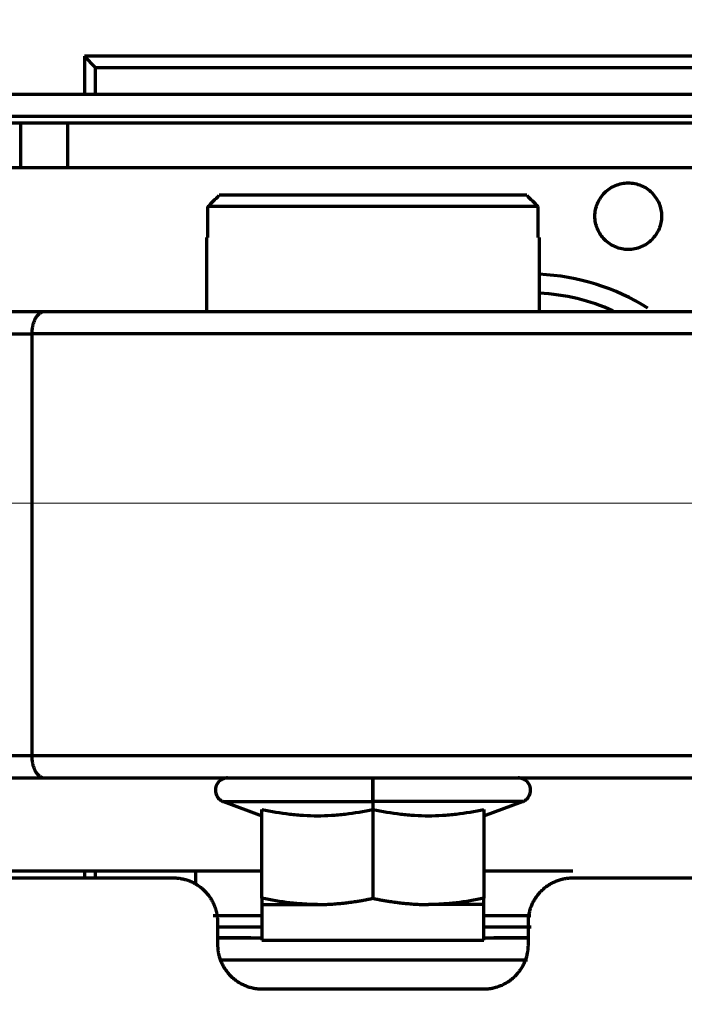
# Model space of a CAD drawing. Header units: millimetres. Extents: x -170 to 6906, y -2212 to 4257.
# Tile 143 of 256: x 4813 to 4842, y -1264 to -1220. Entities that reach past the tile are written whole.
import ezdxf

# ---------------------------------------------------------------- set-up
doc = ezdxf.new("R2010")
doc.units = ezdxf.units.MM
doc.layers.add('1', color=7, linetype='Continuous', true_color=0xffffff)
doc.layers.add('2', color=7, linetype='Continuous', true_color=0xffffff)
doc.styles.add('PC_TEXTSTYLE', font='ISOCP.SHX', dxfattribs={"width": 0.707, "bigfont": 'GBCBIG.SHX'})
doc.dimstyles.new('GB_DIMSTYLE', dxfattribs={"dimtxt": 50, "dimasz": 40, "dimexe": 1, "dimexo": 0, "dimgap": 1.5, "dimtad": 1, "dimdec": 1, "dimdsep": 46, "dimtxsty": 'PC_TEXTSTYLE', "dimcen": 0, "dimclrd": 256, "dimclrt": 3, "dimadec": 1, "dimazin": 2, "dimtp": 0.1, "dimtm": 0.1, "dimtfac": 0.71, "dimtdec": 1, "dimtmove": 0, "dimatfit": 3, "dimfxl": 1, "dimtfill": 1, "dimarcsym": 0})

# ---------------------------------------------------------------- blocks, each defined once
blk = doc.blocks.new('*D40')
at = {"lineweight": -2, "transparency": 16777216}
for p, q in [((5298.604, -811.424), (5142.709, -938.982)), ((4772.638, -1241.784), (5111.751, -964.312))]:
    blk.add_line(p, q, dxfattribs=at)
at = {"lineweight": 18, "transparency": 16777216}
blk.add_solid([(5138.487, -933.822), (5146.931, -944.141), (5111.751, -964.312)], dxfattribs=at)
at = {"layer": 'Defpoints', "color": 0, "lineweight": 18, "transparency": 16777216}
for p in [(5111.751, -964.312), (4772.638, -1241.784)]:
    blk.add_point(p, dxfattribs=at)
at = {"color": 3, "lineweight": 18, "transparency": 16777216, "insert": (5244.525, -821.426), "char_height": 50, "attachment_point": 5, "rotation": 39.291, "style": 'PC_TEXTSTYLE', "bg_fill": 3, "box_fill_scale": 1.1, "bg_fill_color": 256, "bg_fill_true_color": 13158600, "bg_fill_transparency": 0}
blk.add_mtext('R625', dxfattribs=at)

msp = doc.modelspace()

# ---------------------------------------------------------------- linework, layer by layer
at = {"lineweight": 18}
msp.add_line((6304.067, -1242.309), (4373.581, -1241.784), dxfattribs=at)
at = {"color": 0, "lineweight": 18}
msp.add_arc((4772.638, -1241.784), 438.165, 198.70552, 161.36953, dxfattribs=at)
at = {"layer": '1', "color": 0, "linetype": 'Continuous', "lineweight": 70}
msp.add_arc((4772.638, -1241.784), 86, 47.14312, 175.23562, dxfattribs=at)
at = {"layer": '2', "color": 0, "linetype": 'Continuous', "lineweight": 70}
for p, q in [((4815.438, -1221.783), (4815.438, -1223.483)), ((4855.438, -1221.783), (4815.438, -1221.783)), ((4815.938, -1222.283), (4815.438, -1221.783)), ((4815.938, -1223.484), (4815.938, -1222.283)), ((4815.938, -1222.283), (4854.938, -1222.283)), ((4802.438, -1223.483), (4852.171, -1223.483)), ((4803.438, -1224.483), (4850.438, -1224.483)), ((4803.439, -1224.783), (4812.56, -1224.783)), ((4812.56, -1224.783), (4812.56, -1226.783)), ((4812.56, -1224.783), (4814.681, -1224.783)), ((4814.681, -1224.783), (4861.442, -1224.783)), ((4814.681, -1224.783), (4814.681, -1226.783)), ((4808.438, -1226.783), (4812.56, -1226.783)), ((4812.56, -1226.783), (4814.681, -1226.783)), ((4814.681, -1226.783), (4861.442, -1226.783)), ((4835.367, -1228.043), (4821.51, -1228.043)), ((4821.005, -1229.943), (4821.005, -1228.543)), ((4835.872, -1228.543), (4821.005, -1228.543)), ((4835.872, -1228.543), (4835.872, -1229.943)), ((4820.938, -1229.943), (4820.938, -1233.283)), ((4820.938, -1229.943), (4821.005, -1229.943)), ((4835.938, -1229.943), (4835.872, -1229.943)), ((4835.938, -1233.283), (4835.938, -1229.943)), ((4810.108, -1234.283), (4813.065, -1234.283)), ((4813.065, -1234.283), (4813.065, -1253.283)), ((4848.304, -1234.283), (4813.065, -1234.283)), ((4813.065, -1253.283), (4810.108, -1253.283)), ((4848.304, -1253.283), (4813.065, -1253.283)), ((4834.988, -1254.283), (4834.985, -1254.283)), ((4821.7, -1255.35), (4823.438, -1255.982)), ((4821.7, -1255.35), (4828.438, -1255.35)), ((4828.438, -1255.35), (4828.438, -1255.701)), ((4835.177, -1255.35), (4828.438, -1255.35)), ((4833.438, -1255.982), (4835.177, -1255.35)), ((4823.438, -1259.701), (4823.438, -1255.701)), ((4828.438, -1255.701), (4828.438, -1259.701)), ((4833.438, -1255.701), (4833.438, -1259.701)), ((4823.438, -1258.483), (4809.438, -1258.483)), ((4809.619, -1258.783), (4819.438, -1258.783)), ((4815.438, -1258.482), (4815.438, -1258.783)), ((4815.938, -1258.783), (4815.938, -1258.483)), ((4820.438, -1258.483), (4820.438, -1259.06)), ((4837.437, -1258.483), (4833.438, -1258.483)), ((4837.438, -1258.783), (4847.072, -1258.783)), ((4823.438, -1259.983), (4823.438, -1261.583)), ((4823.438, -1259.983), (4825.938, -1259.983)), ((4833.438, -1259.983), (4830.938, -1259.983)), ((4833.438, -1261.583), (4833.438, -1259.983)), ((4821.239, -1260.483), (4823.439, -1260.483)), ((4833.439, -1260.483), (4835.557, -1260.483)), ((4821.438, -1260.783), (4821.438, -1261.783)), ((4821.439, -1260.983), (4823.439, -1260.983)), ((4833.439, -1260.983), (4835.565, -1260.983)), ((4835.438, -1261.783), (4835.438, -1260.783)), ((4821.439, -1261.483), (4823.439, -1261.483)), ((4833.439, -1261.483), (4835.439, -1261.483)), ((4823.438, -1261.583), (4833.438, -1261.583)), ((4835.404, -1262.483), (4821.558, -1262.483)), ((4823.438, -1263.783), (4833.438, -1263.783))]:
    msp.add_line(p, q, dxfattribs=at)
for radius, start, end in [(10.2, 58.1203, 87.1875), (9.35, 65.8491, 86.9344)]:
    msp.add_arc((4835.438, -1241.783), radius, start, end, dxfattribs=at)
for points, degree, knots in [([(4838.438, -1228.983), (4838.438, -1228.885), (4838.448, -1228.787), (4838.486, -1228.594), (4838.515, -1228.5), (4838.59, -1228.318), (4838.637, -1228.231), (4838.746, -1228.068), (4838.808, -1227.992), (4838.947, -1227.853), (4839.024, -1227.79), (4839.187, -1227.681), (4839.274, -1227.635), (4839.455, -1227.56), (4839.55, -1227.531), (4839.742, -1227.493), (4839.84, -1227.483), (4839.938, -1227.483)], 3, [0, 0, 0, 0, 0.125, 0.125, 0.25, 0.25, 0.375, 0.375, 0.5, 0.5, 0.625, 0.625, 0.75, 0.75, 0.875, 0.875, 1, 1, 1, 1]), ([(4839.938, -1227.483), (4840.037, -1227.483), (4840.135, -1227.493), (4840.327, -1227.531), (4840.422, -1227.56), (4840.603, -1227.635), (4840.69, -1227.681), (4840.853, -1227.79), (4840.93, -1227.853), (4841.069, -1227.992), (4841.131, -1228.068), (4841.24, -1228.231), (4841.287, -1228.318), (4841.362, -1228.5), (4841.391, -1228.594), (4841.429, -1228.787), (4841.438, -1228.885), (4841.438, -1228.983)], 3, [0, 0, 0, 0, 0.125, 0.125, 0.25, 0.25, 0.375, 0.375, 0.5, 0.5, 0.625, 0.625, 0.75, 0.75, 0.875, 0.875, 1, 1, 1, 1]), ([(4839.938, -1230.483), (4839.84, -1230.483), (4839.742, -1230.473), (4839.55, -1230.435), (4839.455, -1230.406), (4839.274, -1230.331), (4839.187, -1230.285), (4839.024, -1230.176), (4838.947, -1230.113), (4838.808, -1229.974), (4838.746, -1229.898), (4838.637, -1229.735), (4838.59, -1229.648), (4838.515, -1229.466), (4838.486, -1229.372), (4838.448, -1229.179), (4838.438, -1229.081), (4838.438, -1228.983)], 3, [0, 0, 0, 0, 0.125, 0.125, 0.25, 0.25, 0.375, 0.375, 0.5, 0.5, 0.625, 0.625, 0.75, 0.75, 0.875, 0.875, 1, 1, 1, 1]), ([(4841.438, -1228.983), (4841.438, -1229.081), (4841.429, -1229.179), (4841.391, -1229.372), (4841.362, -1229.466), (4841.287, -1229.648), (4841.24, -1229.735), (4841.131, -1229.898), (4841.069, -1229.974), (4840.93, -1230.113), (4840.853, -1230.176), (4840.69, -1230.285), (4840.603, -1230.331), (4840.422, -1230.406), (4840.327, -1230.435), (4840.135, -1230.473), (4840.037, -1230.483), (4839.938, -1230.483)], 3, [0, 0, 0, 0, 0.125, 0.125, 0.25, 0.25, 0.375, 0.375, 0.5, 0.5, 0.625, 0.625, 0.75, 0.75, 0.875, 0.875, 1, 1, 1, 1]), ([(4847.54, -1233.283), (4846.115, -1233.283), (4844.419, -1233.283), (4842.628, -1233.283), (4840.593, -1233.283), (4838.481, -1233.283), (4836.183, -1233.283), (4833.839, -1233.283), (4828.945, -1233.283), (4826.489, -1233.283), (4824.079, -1233.283), (4821.75, -1233.283), (4819.506, -1233.283), (4817.417, -1233.283), (4815.436, -1233.283), (4813.656, -1233.283)], 2, [0, 0, 0, 0.125, 0.125, 0.25, 0.25, 0.375, 0.375, 0.5, 0.625, 0.625, 0.75, 0.75, 0.875, 0.875, 1, 1, 1]), ([(4813.656, -1254.283), (4815.436, -1254.283), (4817.417, -1254.283), (4819.506, -1254.283), (4821.75, -1254.283), (4824.079, -1254.283), (4826.489, -1254.283), (4828.945, -1254.283), (4833.839, -1254.283), (4836.183, -1254.283), (4838.481, -1254.283), (4840.593, -1254.283), (4842.628, -1254.283), (4844.419, -1254.283), (4846.115, -1254.283), (4847.54, -1254.283)], 2, [0, 0, 0, 0.125, 0.125, 0.25, 0.25, 0.375, 0.375, 0.5, 0.625, 0.625, 0.75, 0.75, 0.875, 0.875, 1, 1, 1]), ([(4821.888, -1254.283), (4821.837, -1254.283), (4821.729, -1254.298), (4821.563, -1254.375), (4821.443, -1254.497), (4821.375, -1254.626), (4821.343, -1254.737), (4821.335, -1254.851), (4821.355, -1254.996), (4821.426, -1255.152), (4821.556, -1255.281), (4821.652, -1255.332), (4821.7, -1255.35)], 3, [0, 0, 0, 0, 0.097782, 0.215489, 0.351601, 0.425002, 0.5, 0.574998, 0.648399, 0.784511, 0.902218, 1, 1, 1, 1]), ([(4835.177, -1255.35), (4835.225, -1255.332), (4835.321, -1255.281), (4835.451, -1255.152), (4835.522, -1254.996), (4835.542, -1254.851), (4835.534, -1254.737), (4835.502, -1254.626), (4835.434, -1254.497), (4835.314, -1254.375), (4835.148, -1254.298), (4835.04, -1254.283), (4834.988, -1254.283)], 3, [0, 0, 0, 0, 0.097782, 0.215489, 0.351601, 0.425002, 0.5, 0.574998, 0.648399, 0.784511, 0.902218, 1, 1, 1, 1]), ([(4823.438, -1255.701), (4823.855, -1255.788), (4824.272, -1255.86), (4824.897, -1255.932), (4825.105, -1255.951), (4825.522, -1255.976), (4825.938, -1255.989), (4826.355, -1255.976), (4826.772, -1255.951), (4826.98, -1255.932), (4827.605, -1255.86), (4828.022, -1255.788), (4828.438, -1255.701)], 3, [0, 0, 0, 0, 0.25, 0.25, 0.375, 0.375, 0.5, 0.625, 0.625, 0.75, 0.75, 1, 1, 1, 1]), ([(4828.438, -1255.701), (4828.855, -1255.788), (4829.272, -1255.86), (4829.897, -1255.932), (4830.105, -1255.951), (4830.522, -1255.976), (4830.938, -1255.989), (4831.355, -1255.976), (4831.772, -1255.951), (4831.98, -1255.932), (4832.605, -1255.86), (4833.022, -1255.788), (4833.438, -1255.701)], 3, [0, 0, 0, 0, 0.25, 0.25, 0.375, 0.375, 0.5, 0.625, 0.625, 0.75, 0.75, 1, 1, 1, 1]), ([(4823.438, -1259.701), (4823.438, -1259.788), (4823.438, -1259.859), (4823.438, -1259.932), (4823.438, -1259.951), (4823.438, -1259.976), (4823.438, -1259.983), (4823.438, -1259.983)], 3, [0, 0, 0, 0, 0.5, 0.5, 0.75, 0.75, 1, 1, 1, 1]), ([(4825.938, -1259.983), (4825.728, -1259.983), (4825.518, -1259.976), (4825.1, -1259.951), (4824.891, -1259.932), (4824.266, -1259.859), (4823.852, -1259.788), (4823.438, -1259.701)], 3, [0, 0, 0, 0, 0.25, 0.25, 0.5, 0.5, 1, 1, 1, 1]), ([(4833.438, -1259.701), (4833.025, -1259.788), (4832.611, -1259.859), (4831.986, -1259.932), (4831.777, -1259.951), (4831.359, -1259.976), (4831.149, -1259.983), (4830.938, -1259.983)], 3, [0, 0, 0, 0, 0.5, 0.5, 0.75, 0.75, 1, 1, 1, 1]), ([(4833.438, -1259.983), (4833.438, -1259.983), (4833.438, -1259.976), (4833.438, -1259.951), (4833.438, -1259.932), (4833.438, -1259.859), (4833.438, -1259.788), (4833.438, -1259.701)], 3, [0, 0, 0, 0, 0.25, 0.25, 0.5, 0.5, 1, 1, 1, 1])]:
    msp.add_open_spline(points, degree=degree, knots=knots, dxfattribs=at)
for points, degree in [([(4821.005, -1228.543), (4821.174, -1228.376), (4821.342, -1228.21), (4821.51, -1228.043)], 3), ([(4835.367, -1228.043), (4835.535, -1228.21), (4835.703, -1228.376), (4835.872, -1228.543)], 3), ([(4813.656, -1233.283), (4812.883, -1233.283), (4811.065, -1233.283), (4810.108, -1233.283)], 2), ([(4810.108, -1254.283), (4811.065, -1254.283), (4812.883, -1254.283), (4813.656, -1254.283)], 2), ([(4819.438, -1258.783), (4819.821, -1258.783), (4820.175, -1258.923)], 2), ([(4835.438, -1260.783), (4835.439, -1260.384), (4835.744, -1259.649), (4836.307, -1259.087), (4837.041, -1258.783), (4837.438, -1258.783)], 2), ([(4820.175, -1258.923), (4820.56, -1259.076), (4821.146, -1259.662), (4821.298, -1260.047)], 2), ([(4825.938, -1259.983), (4827.099, -1259.983), (4828.438, -1259.701)], 2), ([(4828.438, -1259.701), (4829.778, -1259.983), (4830.938, -1259.983)], 2), ([(4821.298, -1260.047), (4821.438, -1260.401), (4821.438, -1260.783)], 2), ([(4821.438, -1261.783), (4821.439, -1262.182), (4821.744, -1262.917), (4822.307, -1263.479), (4823.041, -1263.783), (4823.438, -1263.783)], 2), ([(4833.438, -1263.783), (4833.837, -1263.783), (4834.572, -1263.478), (4835.134, -1262.915), (4835.438, -1262.181), (4835.438, -1261.783)], 2)]:
    msp.add_open_spline(points, degree=degree, dxfattribs=at)
for points, weights in [([(4813.656, -1233.283), (4813.31, -1233.283), (4813.065, -1233.697), (4813.065, -1234.283)], [0.956578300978, 0.769794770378, 0.769794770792, 0.956578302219]), ([(4813.065, -1253.283), (4813.065, -1253.869), (4813.31, -1254.283), (4813.656, -1254.283)], [0.956578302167, 0.769794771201, 0.769794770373, 0.956578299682]), ([(4828.438, -1255.35), (4828.438, -1255.075), (4828.438, -1254.283), (4828.438, -1254.283)], [0.915490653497, 0.41114574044, 0.411145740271, 0.915490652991]), ([(4828.438, -1254.283), (4828.438, -1254.283), (4828.438, -1255.075), (4828.438, -1255.35)], [0.915490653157, 0.411145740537, 0.411145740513, 0.915490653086]), ([(4822.941, -1261.483), (4822.425, -1261.483), (4821.922, -1261.483), (4821.435, -1261.483)], [0.495526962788, 0.499034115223, 0.503076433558, 0.507653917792]), ([(4835.442, -1261.483), (4834.938, -1261.483), (4834.418, -1261.483), (4833.883, -1261.483)], [0.507654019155, 0.502920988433, 0.498760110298, 0.495171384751])]:
    msp.add_rational_spline(points, weights, degree=3, dxfattribs=at)

# ---------------------------------------------------------------- next in the draw order: dimensions: what is measured, and where the dimension line sits
at = {"lineweight": 18}
dim = msp.add_radius_dim(center=(4772.638, -1241.784), mpoint=(5111.751, -964.312), text='R625', dimstyle='GB_DIMSTYLE', dxfattribs=at)
dim.commit()
dim.dimension.update_dxf_attribs({"geometry": '*D40', "text_midpoint": (5261.31, -841.939), "dimtype": 164})

doc.saveas('drawing.dxf')
